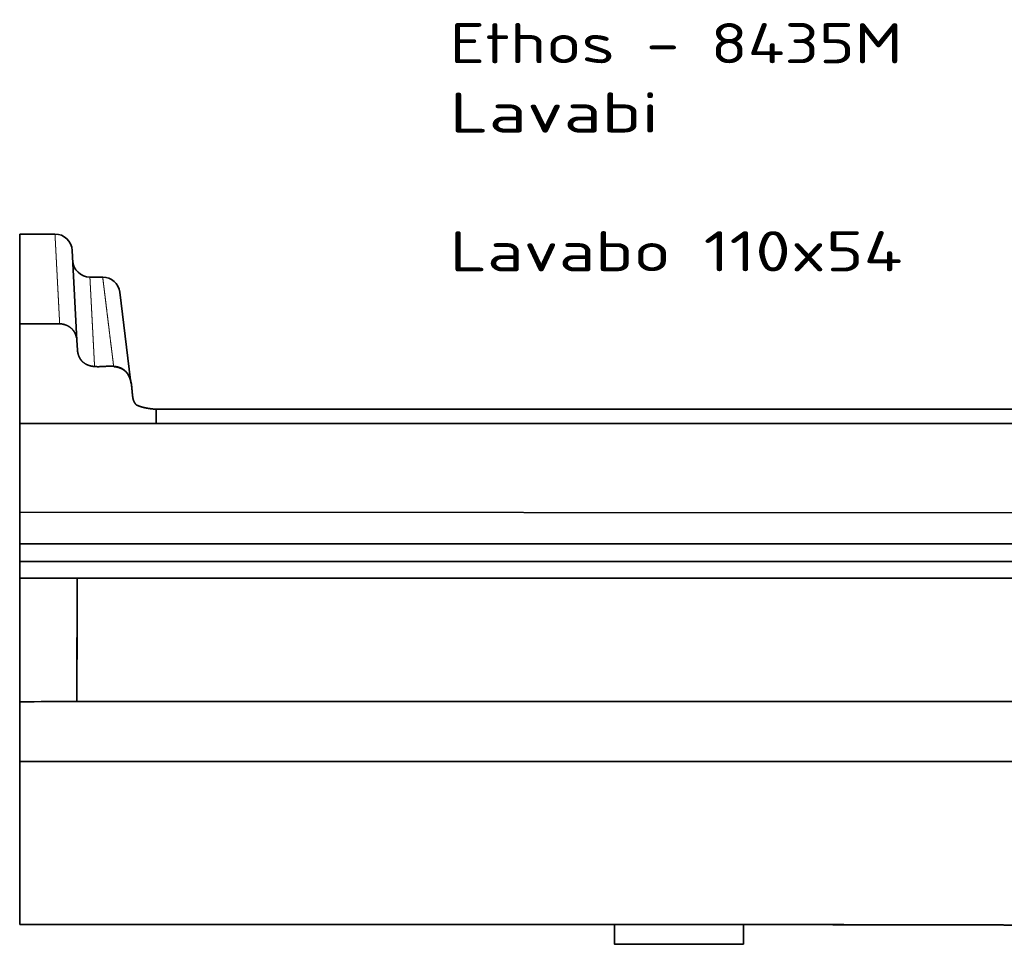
# Model space of a CAD drawing. Extents: x 44 to 1964, y 115 to 1237.
# Tile 153 of 154: x 1425 to 1768, y 915 to 1237. Entities that reach past the tile are written whole.
import ezdxf
from ezdxf.enums import TextEntityAlignment as Align

# ---------------------------------------------------------------- set-up
doc = ezdxf.new("R2010")
doc.units = 0
doc.layers.get('0').update_dxf_attribs({"lineweight": 13})
doc.styles.get("Standard").update_dxf_attribs({"font": 'isocp.shx'})

# ---------------------------------------------------------------- blocks, each defined once
blk = doc.blocks.new('BLOCK54')
at = {"color": 7, "lineweight": 13}
for s, p, p2 in [('Ethos - 8435M', (150, 120.57), (307.87, 120.57)), ('Lavabi', (150, 96.39), (222.86, 96.39)), ('Lavabo 110x54', (150, 48.01), (307.87, 48.01))]:
    blk.add_text(s, height=14, dxfattribs=at).set_placement(p, p2, align=Align.FIT)
blk = doc.blocks.new('BLOCK55')
at = {"color": 7, "lineweight": 35, "ltscale": 0.307655}
blk.add_line((12.31, 61.02), (0, 61.02), dxfattribs=at)
at = {"color": 7, "lineweight": 35}
for p, q in [((0, 61.02), (0, 29.75)), ((18.3, 55.33), (19.94, 24.03)), ((34.9, 40.75), (38.66, 10.08)), ((0, 29.75), (0, -5)), ((394.98, 0), (47.59, 0)), ((0, -35.93), (0, -5.02)), ((400, -5.02), (47.59, -5.02)), ((47.59, -53.14), (0, -53.14)), ((383.14, -53.14), (47.59, -53.14)), ((47.59, -59), (0, -59)), ((0, -102.1), (0, -59)), ((0, -59.01), (47.59, -59.01)), ((19.97, -100.1), (19.99, -59)), ((19.97, -101.99), (19.99, -59.01)), ((428.92, -59.01), (47.59, -59)), ((0, -102.1), (0, -179.78)), ((20, -179.78), (0, -179.78)), ((20, -179.78), (0, -179.78)), ((47.59, -179.78), (20, -179.78)), ((47.59, -179.78), (20, -179.78))]:
    blk.add_line(p, q, dxfattribs=at)
at = {"color": 7, "lineweight": 35, "ltscale": 0.111601}
blk.add_line((28.94, 46.02), (24.48, 46.02), dxfattribs=at)
at = {"color": 7, "lineweight": 35, "ltscale": 0.344988}
blk.add_line((0.14, 29.75), (13.94, 29.75), dxfattribs=at)
at = {"color": 7, "lineweight": 35, "ltscale": 0.001488}
blk.add_line((19.93, 24.11), (19.93, 24.17), dxfattribs=at)
at = {"color": 7, "lineweight": 35, "ltscale": 0.089029}
blk.add_line((19.94, 24.03), (20.12, 20.47), dxfattribs=at)
at = {"color": 7, "lineweight": 35, "ltscale": 0.028754}
blk.add_line((47.59, -0.07), (47.59, -1.22), dxfattribs=at)
at = {"color": 7, "lineweight": 35, "ltscale": 0.094783}
blk.add_line((47.59, -1.22), (47.59, -5.02), dxfattribs=at)
at = {"color": 7, "lineweight": 35, "ltscale": 0.00645}
blk.add_line((24.34, -5.01), (24.6, -5.01), dxfattribs=at)
blk.add_line((24.34, -5.01), (24.6, -5.01), dxfattribs=at)
at = {"color": 7, "lineweight": 35, "ltscale": 0.385006}
blk.add_line((24.6, -5.01), (40, -5.02), dxfattribs=at)
at = {"color": 7, "lineweight": 35, "ltscale": 0.189849}
blk.add_line((40, -5.02), (47.59, -5.02), dxfattribs=at)
at = {"color": 7, "lineweight": 35, "ltscale": 0.277061}
blk.add_line((0, -47.02), (0, -35.93), dxfattribs=at)
at = {"color": 7, "lineweight": 13}
for p, q in [((47.59, -35.93), (0, -35.93)), ((47.59, -47.02), (0, -47.02))]:
    blk.add_line(p, q, dxfattribs=at)
at = {"color": 7, "lineweight": 35, "ltscale": 0.153082}
blk.add_line((0, -47.02), (0, -53.14), dxfattribs=at)
at = {"color": 7, "lineweight": 35, "ltscale": 0.14661}
blk.add_line((0, -53.14), (0, -59), dxfattribs=at)
at = {"color": 7, "lineweight": 35, "ltscale": 5.04075e-05}
blk.add_line((0, -59), (0, -59.01), dxfattribs=at)
at = {"color": 7, "lineweight": 35, "ltscale": 0.011629}
blk.add_line((20, -59.47), (20, -59), dxfattribs=at)
at = {"color": 7, "lineweight": 35, "ltscale": 0.172385}
blk.add_line((207.46, -186.68), (207.46, -179.78), dxfattribs=at)
at = {"color": 7, "lineweight": 35, "ltscale": 0.171924}
blk.add_line((252.46, -179.8), (252.46, -186.68), dxfattribs=at)
at = {"color": 7, "lineweight": 35, "ltscale": 0.000744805}
blk.add_line((340.88, -179.94), (340.91, -179.94), dxfattribs=at)
at = {"color": 7, "lineweight": 35, "ltscale": 0.127528}
for p, q in [((252.46, -186.68), (247.36, -186.67)), ((247.36, -186.67), (252.46, -186.68))]:
    blk.add_line(p, q, dxfattribs=at)
at = {"color": 7, "lineweight": 35}
for centre, radius, start, end in [((12.31, 55.02), 6, 3, 90), ((24.48, 52.02), 6, 183, 270), ((28.94, 40.02), 6, 7, 90), ((10.75, 23), 9.25, 6.3827, 12.2856), ((30.52, 21.59), 10.43, 186.1542, 188.2869), ((30.34, 30845.57), 30850.58, 269.943649, 269.988856), ((-39328.36, -51.8), 39348.36, 359.926912, 359.988828), ((-50262.13, -43.35), 50282.13, 359.933183, 359.981636), ((-85.19, 17714.16), 17816.46, 270.273955, 270.338165)]:
    blk.add_arc(centre, radius, start, end, dxfattribs=at)
at = {"color": 7, "lineweight": 13}
for points, knots in [([(13.94, 29.75), (13.94, 29.86), (13.93, 29.96), (13.93, 30.06), (13.92, 30.17), (13.92, 30.27), (13.92, 30.27), (13.91, 30.31), (13.91, 30.34), (13.91, 30.35), (13.91, 30.37), (13.91, 30.4), (13.91, 30.43), (13.91, 30.46), (13.9, 30.49), (13.9, 30.51), (13.9, 30.56), (13.9, 30.61), (13.9, 30.63), (13.89, 30.72), (13.89, 30.8), (13.89, 30.85), (13.88, 30.93), (13.88, 30.99), (13.88, 31.02), (13.88, 31.07), (13.87, 31.11), (13.87, 31.14), (13.87, 31.18), (13.87, 31.23), (13.87, 31.24), (13.85, 31.47), (13.85, 31.61), (13.84, 31.7), (13.84, 31.78), (13.84, 31.82), (13.84, 31.83), (13.84, 31.84), (13.84, 31.84), (13.83, 31.85), (13.83, 31.85), (13.83, 31.85), (13.83, 31.85), (13.83, 31.85), (13.83, 31.85), (13.83, 31.85), (13.83, 31.86), (13.83, 31.86), (13.83, 31.86), (13.83, 31.86), (13.83, 31.86), (13.83, 31.86), (13.83, 31.88), (13.83, 31.91), (13.83, 32.01), (13.82, 32.14), (13.81, 32.29), (13.81, 32.3), (13.81, 32.31), (13.81, 32.32), (13.81, 32.32), (13.81, 32.34), (13.81, 32.36), (13.81, 32.37), (13.81, 32.39), (13.81, 32.41), (13.8, 32.42), (13.8, 32.43), (13.8, 32.44), (13.8, 32.45), (13.8, 32.46), (13.8, 32.47), (13.8, 32.47), (13.8, 32.52), (13.8, 32.57), (13.79, 32.62), (13.79, 32.67), (13.79, 32.72), (13.79, 32.73), (13.79, 32.75), (13.79, 32.78), (13.79, 32.78), (13.78, 32.81), (13.78, 32.84), (13.78, 32.85), (13.78, 32.86), (13.78, 32.87), (13.78, 32.88), (13.78, 32.91), (13.78, 32.95), (13.78, 32.98), (13.77, 33.1), (13.76, 33.23), (13.76, 33.34), (13.74, 33.62), (13.72, 33.95), (13.72, 34.13), (13.7, 34.37), (13.69, 34.64), (13.69, 34.66), (13.68, 34.7), (13.68, 34.74), (13.68, 34.76), (13.68, 34.84), (13.67, 34.94), (13.67, 35.01), (13.66, 35.1), (13.66, 35.16), (13.66, 35.18), (13.63, 35.81), (13.59, 36.56), (13.54, 37.44), (13.48, 38.57), (13.41, 39.85), (13.41, 39.96), (13.4, 40.07), (13.4, 40.18), (13.39, 40.21), (13.39, 40.27), (13.39, 40.33), (13.39, 40.36), (13.38, 40.42), (13.38, 40.49), (13.38, 40.52), (13.32, 41.64), (13.25, 42.87), (13.19, 44.14), (13.12, 45.44), (13.05, 46.68), (13.05, 46.71), (13.04, 46.87), (13.04, 47.06), (13.03, 47.23), (13.01, 47.45), (13.01, 47.62), (13, 47.66), (13, 47.8), (12.99, 47.93), (12.99, 48), (12.98, 48.1), (12.97, 48.22), (12.97, 48.25), (12.97, 48.37), (12.96, 48.49), (12.96, 48.57), (12.95, 48.73), (12.94, 48.89), (12.94, 48.96), (12.93, 49.15), (12.92, 49.33), (12.91, 49.44), (12.9, 49.6), (12.89, 49.77), (12.89, 49.82), (12.85, 50.61), (12.81, 51.35), (12.78, 52.01), (12.74, 52.72), (12.7, 53.41), (12.7, 53.54), (12.69, 53.65), (12.68, 53.77), (12.68, 53.81), (12.68, 53.88), (12.68, 53.95), (12.67, 53.99), (12.67, 54.04), (12.67, 54.1), (12.67, 54.12), (12.66, 54.15), (12.66, 54.19), (12.66, 54.2), (12.66, 54.24), (12.66, 54.27), (12.66, 54.29), (12.64, 54.54), (12.63, 54.78), (12.62, 55), (12.6, 55.31), (12.59, 55.62), (12.59, 55.67), (12.58, 55.83), (12.57, 55.98), (12.57, 56.03), (12.56, 56.13), (12.56, 56.23), (12.55, 56.25), (12.55, 56.29), (12.55, 56.33), (12.55, 56.33), (12.55, 56.39), (12.55, 56.44), (12.54, 56.45), (12.54, 56.53), (12.54, 56.61), (12.53, 56.67), (12.53, 56.75), (12.53, 56.82), (12.52, 56.84), (12.52, 56.86), (12.52, 56.9), (12.52, 56.93), (12.52, 56.96), (12.52, 56.98), (12.52, 57), (12.51, 57.16), (12.5, 57.31), (12.49, 57.45), (12.48, 57.71), (12.47, 57.97), (12.46, 58.1), (12.45, 58.34), (12.43, 58.56), (12.43, 58.68), (12.42, 58.86), (12.41, 59.04), (12.41, 59.11), (12.4, 59.21), (12.39, 59.31), (12.39, 59.34), (12.39, 59.41), (12.39, 59.46), (12.39, 59.49), (12.38, 59.53), (12.38, 59.57), (12.38, 59.58), (12.38, 59.59), (12.38, 59.61), (12.38, 59.62), (12.38, 59.65), (12.38, 59.67), (12.38, 59.68), (12.35, 60.21), (12.33, 60.61), (12.31, 60.85), (12.31, 60.98), (12.31, 61.01), (12.31, 61.01), (12.31, 61.01), (12.31, 61.01), (12.31, 61.02), (12.31, 61.02), (12.31, 61.02)], [0, 0, 0, 0, 0, 0, 7.04935, 7.04935, 7.04935, 8.437457, 8.437457, 8.437457, 9.612359, 9.612359, 9.612359, 10.797841, 10.797841, 10.797841, 12.21006, 12.21006, 12.21006, 15.158413, 15.158413, 15.158413, 20.80726, 20.80726, 20.80726, 23.7272, 23.7272, 23.7272, 26.811979, 26.811979, 26.811979, 29.972232, 29.972232, 29.972232, 64.25096, 64.25096, 64.25096, 74.259173, 74.259173, 74.259173, 83.18001, 83.18001, 83.18001, 85.84018, 85.84018, 85.84018, 87.170266, 87.170266, 87.170266, 88.500351, 88.500351, 88.500351, 89.830436, 89.830436, 89.830436, 150.912564, 150.912564, 150.912564, 153.096849, 153.096849, 153.096849, 155.441169, 155.441169, 155.441169, 160.491779, 160.491779, 160.491779, 162.676064, 162.676064, 162.676064, 164.86035, 164.86035, 164.86035, 167.044633, 167.044633, 167.044633, 183.566827, 183.566827, 183.566827, 185.873087, 185.873087, 185.873087, 190.485079, 190.485079, 190.485079, 192.341378, 192.341378, 192.341378, 194.389655, 194.389655, 194.389655, 202.582748, 202.582748, 202.582748, 228.888217, 228.888217, 228.888217, 265.171088, 265.171088, 265.171088, 268.145909, 268.145909, 268.145909, 271.243006, 271.243006, 271.243006, 277.086667, 277.086667, 277.086667, 279.232259, 279.232259, 279.232259, 356.896077, 356.896077, 356.896077, 361.875771, 361.875771, 361.875771, 363.883544, 363.883544, 363.883544, 365.891318, 365.891318, 365.891318, 367.899092, 367.899092, 367.899092, 434.367978, 434.367978, 434.367978, 436.594514, 436.594514, 436.594514, 442.553838, 442.553838, 442.553838, 445.388927, 445.388927, 445.388927, 450.274844, 450.274844, 450.274844, 452.556587, 452.556587, 452.556587, 457.418961, 457.418961, 457.418961, 462.476231, 462.476231, 462.476231, 469.769764, 469.769764, 469.769764, 473.416531, 473.416531, 473.416531, 520.591111, 520.591111, 520.591111, 527.107807, 527.107807, 527.107807, 529.809208, 529.809208, 529.809208, 532.51061, 532.51061, 532.51061, 533.861311, 533.861311, 533.861311, 535.212013, 535.212013, 535.212013, 536.562715, 536.562715, 536.562715, 555.372215, 555.372215, 555.372215, 562.626361, 562.626361, 562.626361, 570.010668, 570.010668, 570.010668, 571.673987, 571.673987, 571.673987, 573.686729, 573.686729, 573.686729, 575.35004, 575.35004, 575.35004, 581.032259, 581.032259, 581.032259, 582.302358, 582.302358, 582.302358, 583.642033, 583.642033, 583.642033, 584.981707, 584.981707, 584.981707, 598.378066, 598.378066, 598.378066, 610.977798, 610.977798, 610.977798, 623.742716, 623.742716, 623.742716, 632.747672, 632.747672, 632.747672, 637.356932, 637.356932, 637.356932, 641.859416, 641.859416, 641.859416, 643.186038, 643.186038, 643.186038, 644.512659, 644.512659, 644.512659, 647.826265, 647.826265, 647.826265, 729.023194, 729.023194, 729.023194, 732.241733, 732.241733, 732.241733, 732.243813, 732.243813, 732.243813, 732.243813, 732.243813, 732.243813]), ([(26.12, 14.81), (26.11, 14.89), (26.11, 14.97), (26.1, 15.04), (26.1, 15.17), (26.09, 15.29), (26.09, 15.33), (26.09, 15.39), (26.08, 15.45), (26.08, 15.47), (26.07, 15.75), (26.05, 15.99), (26.04, 16.17), (26.03, 16.5), (26.02, 16.68), (26.01, 16.74), (26.01, 16.82), (26.01, 16.84), (26.01, 16.85), (26.01, 16.86), (26.01, 16.91), (26, 17), (25.99, 17.16), (25.98, 17.35), (25.98, 17.4), (25.97, 17.49), (25.97, 17.59), (25.97, 17.64), (25.95, 17.98), (25.93, 18.41), (25.9, 18.87), (25.85, 19.9), (25.77, 21.47), (25.73, 22.23), (25.65, 23.74), (25.55, 25.56), (25.52, 26.29), (25.45, 27.56), (25.38, 28.89), (25.35, 29.4), (25.3, 30.41), (25.25, 31.41), (25.22, 31.86), (25.19, 32.53), (25.16, 33.16), (25.15, 33.33), (25.13, 33.67), (25.11, 34), (25.1, 34.16), (25.05, 35.18), (25, 36.12), (24.96, 36.88), (24.91, 37.81), (24.87, 38.68), (24.85, 38.89), (24.83, 39.28), (24.81, 39.66), (24.8, 39.85), (24.78, 40.39), (24.75, 40.91), (24.73, 41.22), (24.7, 41.79), (24.67, 42.33), (24.66, 42.57), (24.63, 43.17), (24.6, 43.71), (24.59, 44), (24.56, 44.58), (24.53, 45.04), (24.52, 45.25), (24.51, 45.43), (24.5, 45.57), (24.48, 46.01), (24.48, 46.01), (24.48, 46.02)], [0, 0, 0, 0, 0, 0, 3.851386, 3.851386, 3.851386, 6.909501, 6.909501, 6.909501, 7.872353, 7.872353, 7.872353, 25.382082, 25.382082, 25.382082, 48.329219, 48.329219, 48.329219, 64.768368, 64.768368, 64.768368, 107.070345, 107.070345, 107.070345, 120.55827, 120.55827, 120.55827, 134.046195, 134.046195, 134.046195, 202.024807, 202.024807, 202.024807, 251.054386, 251.054386, 251.054386, 282.590084, 282.590084, 282.590084, 301.540438, 301.540438, 301.540438, 320.775557, 320.775557, 320.775557, 327.939055, 327.939055, 327.939055, 335.102552, 335.102552, 335.102552, 373.007021, 373.007021, 373.007021, 384.044239, 384.044239, 384.044239, 395.209299, 395.209299, 395.209299, 415.209147, 415.209147, 415.209147, 431.295674, 431.295674, 431.295674, 457.57291, 457.57291, 457.57291, 486.178212, 486.178212, 486.178212, 486.623328, 486.623328, 486.623328, 486.623328, 486.623328, 486.623328]), ([(32.76, 14.89), (32.75, 14.96), (32.75, 15.02), (32.74, 15.08), (32.73, 15.15), (32.72, 15.21), (32.72, 15.22), (32.72, 15.24), (32.72, 15.26), (32.72, 15.27), (32.71, 15.28), (32.71, 15.3), (32.71, 15.31), (32.71, 15.32), (32.71, 15.34), (32.71, 15.34), (32.71, 15.36), (32.7, 15.37), (32.7, 15.38), (32.7, 15.4), (32.7, 15.41), (32.7, 15.42), (32.7, 15.43), (32.69, 15.45), (32.69, 15.46), (32.69, 15.47), (32.69, 15.49), (32.69, 15.49), (32.69, 15.5), (32.69, 15.52), (32.69, 15.53), (32.68, 15.56), (32.68, 15.6), (32.67, 15.63), (32.67, 15.69), (32.66, 15.74), (32.65, 15.78), (32.65, 15.83), (32.64, 15.88), (32.64, 15.9), (32.63, 15.94), (32.63, 15.99), (32.63, 16), (32.6, 16.24), (32.58, 16.41), (32.56, 16.53), (32.55, 16.66), (32.54, 16.74), (32.54, 16.77), (32.53, 16.79), (32.53, 16.8), (32.53, 16.81), (32.53, 16.82), (32.53, 16.83), (32.53, 16.84), (32.53, 16.84), (32.53, 16.85), (32.53, 16.85), (32.52, 16.85), (32.52, 16.85), (32.52, 16.85), (32.52, 16.86), (32.52, 16.86), (32.52, 16.87), (32.52, 16.91), (32.51, 16.99), (32.49, 17.11), (32.48, 17.25), (32.46, 17.4), (32.46, 17.41), (32.45, 17.42), (32.45, 17.43), (32.45, 17.44), (32.45, 17.45), (32.45, 17.46), (32.45, 17.46), (32.45, 17.47), (32.45, 17.47), (32.45, 17.47), (32.44, 17.52), (32.44, 17.57), (32.43, 17.62), (32.42, 17.67), (32.42, 17.73), (32.42, 17.74), (32.41, 17.75), (32.41, 17.76), (32.41, 17.76), (32.41, 17.77), (32.41, 17.78), (32.41, 17.79), (32.41, 17.8), (32.41, 17.81), (32.41, 17.82), (32.4, 17.86), (32.4, 17.89), (32.39, 17.92), (32.35, 18.25), (32.3, 18.65), (32.25, 19.1), (32.14, 20), (31.98, 21.25), (31.92, 21.75), (31.81, 22.65), (31.68, 23.71), (31.63, 24.13), (31.57, 24.62), (31.5, 25.13), (31.5, 25.18), (31.48, 25.31), (31.46, 25.45), (31.45, 25.55), (31.43, 25.75), (31.4, 25.95), (31.39, 26.02), (31.26, 27.09), (31.12, 28.24), (30.98, 29.35), (30.84, 30.52), (30.7, 31.64), (30.7, 31.69), (30.67, 31.88), (30.65, 32.06), (30.64, 32.12), (30.63, 32.26), (30.61, 32.39), (30.61, 32.44), (30.6, 32.5), (30.59, 32.56), (30.59, 32.58), (30.58, 32.62), (30.58, 32.66), (30.58, 32.67), (30.56, 32.77), (30.55, 32.87), (30.54, 32.95), (30.46, 33.59), (30.39, 34.2), (30.32, 34.73), (30.17, 36.03), (30.02, 37.23), (29.93, 37.93), (29.85, 38.63), (29.76, 39.32), (29.76, 39.34), (29.75, 39.42), (29.74, 39.5), (29.74, 39.54), (29.73, 39.62), (29.72, 39.69), (29.71, 39.76), (29.7, 39.8), (29.7, 39.84), (29.7, 39.86), (29.67, 40.08), (29.64, 40.29), (29.62, 40.48), (29.6, 40.69), (29.57, 40.9), (29.57, 40.92), (29.56, 40.95), (29.56, 40.99), (29.56, 41.01), (29.55, 41.06), (29.54, 41.12), (29.54, 41.16), (29.53, 41.24), (29.52, 41.32), (29.51, 41.36), (29.5, 41.43), (29.5, 41.5), (29.49, 41.54), (29.4, 42.29), (29.31, 43.01), (29.24, 43.61), (29.1, 44.72), (29.01, 45.44), (28.98, 45.71), (28.96, 45.88), (28.95, 45.96), (28.94, 46.02), (28.94, 46.02), (28.94, 46.02)], [0, 0, 0, 0, 0, 0, 4.543065, 4.543065, 4.543065, 5.225132, 5.225132, 5.225132, 5.874148, 5.874148, 5.874148, 6.468272, 6.468272, 6.468272, 7.163217, 7.163217, 7.163217, 7.812231, 7.812231, 7.812231, 8.461245, 8.461245, 8.461245, 9.110258, 9.110258, 9.110258, 9.759272, 9.759272, 9.759272, 10.408286, 10.408286, 10.408286, 13.338023, 13.338023, 13.338023, 16.03574, 16.03574, 16.03574, 18.96547, 18.96547, 18.96547, 22.244096, 22.244096, 22.244096, 49.511139, 49.511139, 49.511139, 62.862605, 62.862605, 62.862605, 66.473705, 66.473705, 66.473705, 77.715748, 77.715748, 77.715748, 83.440733, 83.440733, 83.440733, 88.702877, 88.702877, 88.702877, 99.167701, 99.167701, 99.167701, 157.763457, 157.763457, 157.763457, 161.213594, 161.213594, 161.213594, 162.822476, 162.822476, 162.822476, 164.235187, 164.235187, 164.235187, 166.067022, 166.067022, 166.067022, 183.764689, 183.764689, 183.764689, 185.373567, 185.373567, 185.373567, 186.982445, 186.982445, 186.982445, 188.591322, 188.591322, 188.591322, 190.2002, 190.2002, 190.2002, 199.853461, 199.853461, 199.853461, 284.833279, 284.833279, 284.833279, 332.673685, 332.673685, 332.673685, 362.242914, 362.242914, 362.242914, 364.781205, 364.781205, 364.781205, 370.175961, 370.175961, 370.175961, 375.86308, 375.86308, 375.86308, 433.160009, 433.160009, 433.160009, 437.869491, 437.869491, 437.869491, 442.502518, 442.502518, 442.502518, 444.774367, 444.774367, 444.774367, 446.000341, 446.000341, 446.000341, 447.224316, 447.224316, 447.224316, 451.767986, 451.767986, 451.767986, 484.700158, 484.700158, 484.700158, 537.407681, 537.407681, 537.407681, 540.456452, 540.456452, 540.456452, 543.258751, 543.258751, 543.258751, 545.550119, 545.550119, 545.550119, 546.951261, 546.951261, 546.951261, 563.518626, 563.518626, 563.518626, 565.112243, 565.112243, 565.112243, 566.70586, 566.70586, 566.70586, 569.89311, 569.89311, 569.89311, 573.080361, 573.080361, 573.080361, 576.290322, 576.290322, 576.290322, 641.687321, 641.687321, 641.687321, 714.921914, 714.921914, 714.921914, 714.976826, 714.976826, 714.976826, 714.976826, 714.976826, 714.976826])]:
    blk.add_open_spline(points, degree=5, knots=knots, dxfattribs=at)
at = {"color": 7, "lineweight": 35}
for points, degree, knots in [([(13.94, 29.75), (14.6, 29.69), (15.26, 29.58), (15.9, 29.41), (16.81, 29.03), (17.63, 28.47), (17.88, 28.27), (18.48, 27.72), (18.97, 27.06), (19.21, 26.64), (19.48, 26.05), (19.67, 25.43), (19.71, 25.28), (19.75, 25.12), (19.78, 24.97)], 5, [0, 0, 0, 0, 0, 0, 4.225773, 4.225773, 4.225773, 6.323791, 6.323791, 6.323791, 9.468068, 9.468068, 9.468068, 10.474671, 10.474671, 10.474671, 10.474671, 10.474671, 10.474671]), ([(20.71, 18.25), (20.89, 17.82), (21.12, 17.41), (21.4, 17.03), (22.03, 16.33), (22.8, 15.79), (23.2, 15.56), (24.01, 15.2), (24.86, 14.98), (25.27, 14.9), (26.22, 14.78), (27.18, 14.75), (27.72, 14.76), (29.22, 14.82), (30.71, 14.93), (31.66, 14.97), (33.56, 14.93), (35.38, 14.37), (36.22, 13.92), (37.34, 12.93), (38.09, 11.67), (38.32, 11.18), (38.63, 10.29), (38.83, 9.36), (38.91, 8.96), (39.03, 8.1), (39.12, 7.23), (39.16, 6.77), (39.24, 5.82), (39.33, 4.86), (39.39, 4.37), (39.49, 3.66), (39.7, 2.97), (39.78, 2.76), (39.92, 2.46), (40.08, 2.18), (40.14, 2.08), (40.24, 1.95), (40.34, 1.82), (40.37, 1.78), (40.42, 1.71), (40.48, 1.65), (40.5, 1.63), (40.53, 1.59), (40.57, 1.55), (40.59, 1.53), (40.61, 1.51), (40.63, 1.49), (40.63, 1.49), (40.64, 1.48), (40.65, 1.47), (40.65, 1.47), (40.66, 1.46), (40.67, 1.46), (40.67, 1.45), (40.67, 1.45), (40.66, 1.46), (40.66, 1.46), (40.66, 1.46), (40.66, 1.46), (40.65, 1.47), (40.65, 1.47), (40.64, 1.47), (40.64, 1.48), (40.64, 1.48), (40.63, 1.48), (40.63, 1.48), (40.62, 1.49), (40.62, 1.49), (40.63, 1.48), (40.64, 1.47), (40.65, 1.47), (40.66, 1.47), (40.67, 1.46), (40.68, 1.45), (40.7, 1.44), (40.72, 1.43), (40.75, 1.41), (40.77, 1.4), (40.81, 1.38), (40.86, 1.36), (40.89, 1.34), (41.03, 1.27), (41.16, 1.21), (41.26, 1.17), (41.61, 1.03), (41.96, 0.91), (42.2, 0.83), (42.95, 0.6), (43.7, 0.43), (44.21, 0.32), (45.19, 0.15), (46.18, 0.03), (46.65, -0.02), (47.12, -0.05), (47.59, -0.07)], 5, [0, 0, 0, 0, 0, 0, 2.339727, 2.339727, 2.339727, 4.666646, 4.666646, 4.666646, 6.728461, 6.728461, 6.728461, 9.448972, 9.448972, 9.448972, 14.218322, 14.218322, 14.218322, 18.850985, 18.850985, 18.850985, 21.517051, 21.517051, 21.517051, 23.578866, 23.578866, 23.578866, 25.876114, 25.876114, 25.876114, 28.36248, 28.36248, 28.36248, 29.460228, 29.460228, 29.460228, 30.016642, 30.016642, 30.016642, 30.28545, 30.28545, 30.28545, 30.434562, 30.434562, 30.434562, 30.546603, 30.546603, 30.546603, 30.583715, 30.583715, 30.583715, 30.606909, 30.606909, 30.606909, 30.616916, 30.616916, 30.616916, 30.627214, 30.627214, 30.627214, 30.643567, 30.643567, 30.643567, 30.660222, 30.660222, 30.660222, 30.672254, 30.672254, 30.672254, 30.689448, 30.689448, 30.689448, 30.721951, 30.721951, 30.721951, 30.781457, 30.781457, 30.781457, 30.871374, 30.871374, 30.871374, 31.048694, 31.048694, 31.048694, 31.613492, 31.613492, 31.613492, 32.900599, 32.900599, 32.900599, 35.49468, 35.49468, 35.49468, 37.865116, 37.865116, 37.865116, 37.865116, 37.865116, 37.865116]), ([(32.78, 14.78), (33.31, 14.73), (33.83, 14.66), (34.35, 14.54), (35.35, 14.2), (36.24, 13.66), (36.66, 13.35), (37.4, 12.62), (37.97, 11.74), (38.2, 11.27), (38.46, 10.62), (38.64, 9.95), (38.68, 9.78), (38.72, 9.62), (38.76, 9.45)], 5, [0, 0, 0, 0, 0, 0, 3.383606, 3.383606, 3.383606, 6.726662, 6.726662, 6.726662, 10.092866, 10.092866, 10.092866, 11.176181, 11.176181, 11.176181, 11.176181, 11.176181, 11.176181]), ([(38.66, 10.07), (38.72, 9.85), (38.82, 9.4), (38.94, 8.72), (39.03, 8.04), (39.1, 7.4), (39.15, 6.87), (39.19, 6.45), (39.22, 6.11), (39.24, 5.81), (39.27, 5.49), (39.31, 5.16), (39.34, 4.84), (39.37, 4.59), (39.4, 4.39), (39.42, 4.24), (39.44, 4.11), (39.46, 4.01), (39.47, 3.9), (39.49, 3.8), (39.51, 3.7), (39.53, 3.61), (39.55, 3.53), (39.57, 3.45), (39.58, 3.38), (39.6, 3.31), (39.62, 3.24), (39.64, 3.18), (39.66, 3.12), (39.68, 3.06), (39.7, 3), (39.72, 2.94), (39.74, 2.88), (39.76, 2.82), (39.79, 2.76), (39.81, 2.7), (39.84, 2.63), (39.87, 2.57), (39.91, 2.49), (39.95, 2.42), (39.99, 2.35), (40.03, 2.27), (40.08, 2.19), (40.13, 2.11), (40.18, 2.03), (40.24, 1.95), (40.29, 1.88), (40.35, 1.8), (40.4, 1.74), (40.46, 1.67), (40.51, 1.62), (40.54, 1.58), (40.56, 1.56)], 3, [0, 0, 0, 0, 0.682657, 1.383626, 2.070856, 2.738174, 3.314802, 3.677409, 4.015934, 4.314803, 4.597347, 4.991836, 5.294336, 5.561682, 5.760821, 5.898141, 6.017381, 6.131002, 6.226815, 6.335429, 6.441375, 6.525703, 6.612568, 6.69018, 6.768703, 6.838371, 6.90896, 6.973362, 7.038502, 7.099157, 7.160944, 7.223246, 7.285948, 7.349074, 7.413427, 7.48346, 7.554005, 7.630439, 7.707497, 7.791203, 7.875435, 7.966267, 8.057222, 8.152364, 8.247126, 8.342052, 8.436511, 8.528245, 8.619069, 8.70263, 8.779051, 8.846228, 8.846228, 8.846228, 8.846228]), ([(47.59, -59.01), (56.11, -59.01), (73.13, -59.01), (98.68, -59.01), (124.22, -59.01), (149.76, -59.01), (175.3, -59.01), (200.84, -59.01), (226.37, -59.01), (251.84, -59.01), (277.31, -59.01), (302.27, -59.01), (324.93, -59.01), (343.96, -59.01), (358.58, -59.01), (368.9, -59.01), (374.68, -59.01), (376.86, -59.01), (377.19, -59.01)], 3, [0, 0, 0, 0, 25.540766, 51.081176, 76.621512, 102.162064, 127.703112, 153.24452, 178.788563, 204.299475, 229.646612, 255.212044, 279.175173, 297.633958, 312.280995, 323.053022, 328.595518, 329.599956, 329.599956, 329.599956, 329.599956]), ([(340.88, -179.94), (339.67, -179.93), (337, -179.92), (332.62, -179.91), (327.47, -179.9), (321.5, -179.88), (314.7, -179.87), (307.06, -179.86), (298.67, -179.85), (289.53, -179.84), (279.7, -179.83), (269.2, -179.82), (258.11, -179.81), (246.44, -179.8), (234.27, -179.79), (221.67, -179.79), (208.71, -179.78), (195.49, -179.78), (182.07, -179.78), (168.57, -179.78), (155.04, -179.78), (141.51, -179.78), (127.99, -179.78), (114.45, -179.78), (100.91, -179.78), (88.56, -179.78), (77.4, -179.78), (67.45, -179.78), (57.51, -179.78), (50.9, -179.78), (47.59, -179.78)], 3, [0, 0, 0, 0, 3.626431, 7.996149, 13.157483, 19.054636, 25.928136, 33.557844, 41.969501, 51.105858, 60.976412, 71.4488, 82.593301, 94.250205, 106.46607, 119.102539, 132.061037, 145.33331, 158.763477, 172.32684, 185.836777, 199.358052, 212.892814, 226.418661, 239.965476, 253.50991, 263.473212, 273.438009, 283.36558, 293.283175, 293.283175, 293.283175, 293.283175]), ([(207.46, -179.78), (202.7, -179.78), (193.11, -179.78), (178.66, -179.78), (164.14, -179.78), (149.6, -179.78), (135.07, -179.78), (120.52, -179.78), (105.8, -179.78), (92.17, -179.78), (79.82, -179.78), (68.94, -179.78), (58.26, -179.78), (51.15, -179.78), (47.59, -179.78)], 3, [0, 0, 0, 0, 14.296018, 28.766201, 43.336926, 57.851252, 72.39709, 86.937235, 101.48666, 116.571979, 127.824451, 138.537703, 149.209574, 159.868461, 159.868461, 159.868461, 159.868461]), ([(340.88, -179.94), (339.61, -179.93), (336.8, -179.92), (332.15, -179.91), (326.68, -179.89), (320.29, -179.88), (313, -179.87), (304.8, -179.85), (295.78, -179.84), (285.97, -179.83), (275.42, -179.82), (264.17, -179.81), (256.44, -179.81), (252.46, -179.8)], 3, [0, 0, 0, 0, 3.810557, 8.436243, 13.925895, 20.233368, 27.612815, 35.798172, 44.828126, 54.653841, 65.226691, 76.492915, 88.415581, 88.415581, 88.415581, 88.415581]), ([(347.88, -180), (347.88, -180), (347.88, -180), (347.76, -179.99), (347.71, -179.99), (347.65, -179.99), (347.58, -179.99), (347.32, -179.98), (346.96, -179.98), (346.67, -179.97), (345.71, -179.96), (344.38, -179.96), (343.36, -179.95), (342.19, -179.94), (340.88, -179.94)], 5, [0, 0, 0, 0, 0, 0, 0.122965, 0.122965, 0.122965, 9.3966, 9.3966, 9.3966, 27.942288, 27.942288, 27.942288, 61.59179, 61.59179, 61.59179, 61.59179, 61.59179, 61.59179]), ([(247.36, -186.67), (246.85, -186.67), (246.32, -186.67), (245.73, -186.67), (244.76, -186.67), (243.73, -186.67), (243.36, -186.67), (242.48, -186.67), (241.6, -186.67), (241.1, -186.67), (240.58, -186.67), (240.06, -186.67), (240.04, -186.67), (239.99, -186.67), (239.95, -186.67), (239.93, -186.67), (239.86, -186.67), (239.8, -186.67), (239.74, -186.67), (239.6, -186.67), (239.45, -186.67), (239.35, -186.67), (239.2, -186.67), (239.05, -186.67), (239, -186.67), (238.89, -186.67), (238.78, -186.67), (238.74, -186.67), (238.62, -186.67), (238.5, -186.67), (238.44, -186.67), (238.33, -186.67), (238.23, -186.67), (238.18, -186.67), (238.1, -186.67), (238.01, -186.67), (237.96, -186.67), (237.85, -186.67), (237.73, -186.67), (237.67, -186.67), (237.55, -186.67), (237.41, -186.67), (237.35, -186.67), (237.08, -186.67), (236.82, -186.67), (236.61, -186.67), (236.27, -186.67), (235.93, -186.67), (235.8, -186.67), (235.58, -186.67), (235.37, -186.67), (235.29, -186.67), (235.14, -186.67), (235.01, -186.67), (234.94, -186.67), (234.82, -186.67), (234.71, -186.66), (234.66, -186.66), (234.56, -186.67), (234.46, -186.67), (234.4, -186.67), (234.19, -186.67), (233.96, -186.67), (233.77, -186.67), (232.97, -186.66), (232.17, -186.66), (230.92, -186.67), (230.17, -186.67), (229.42, -186.67), (229.3, -186.67), (228.96, -186.67), (228.65, -186.67), (228.48, -186.67), (228.21, -186.67), (227.93, -186.67), (227.83, -186.67), (227.63, -186.67), (227.42, -186.67), (227.32, -186.67), (227.12, -186.67), (226.91, -186.67), (226.8, -186.67), (226.17, -186.67), (225.53, -186.67), (225.01, -186.67), (224.3, -186.67), (223.59, -186.67), (223.21, -186.67), (222.89, -186.67), (222.57, -186.67), (222.38, -186.67), (222.09, -186.67), (221.79, -186.67), (221.63, -186.67), (221.27, -186.67), (220.9, -186.67), (220.7, -186.67), (220.28, -186.67), (219.86, -186.67), (219.69, -186.67), (219.21, -186.67), (218.73, -186.67), (218.5, -186.67), (218.11, -186.67), (217.74, -186.67), (217.6, -186.67), (217.33, -186.67), (217.07, -186.67), (216.93, -186.67), (216.66, -186.67), (216.39, -186.67), (216.25, -186.67), (215.98, -186.67), (215.71, -186.67), (215.62, -186.67), (215.34, -186.67), (215.07, -186.67), (214.94, -186.67), (214.72, -186.67), (214.53, -186.67), (214.46, -186.67), (214.31, -186.67), (214.15, -186.67), (214.07, -186.67), (213.96, -186.67), (213.84, -186.67), (213.81, -186.67), (213.74, -186.67), (213.67, -186.67), (213.65, -186.67), (213.54, -186.67), (213.42, -186.67), (213.38, -186.67), (213.17, -186.67), (212.97, -186.67), (212.84, -186.67), (212.46, -186.67), (212.09, -186.67), (211.84, -186.67), (211.53, -186.68), (211.22, -186.68), (211.15, -186.68), (211, -186.68), (210.85, -186.68), (210.78, -186.68), (210.66, -186.68), (210.54, -186.68), (210.49, -186.68), (210.43, -186.68), (210.36, -186.68), (210.34, -186.68), (210.31, -186.68), (210.28, -186.68), (210.26, -186.68), (210.23, -186.68), (210.2, -186.68), (210.19, -186.68), (210.14, -186.68), (210.09, -186.68), (210.05, -186.68), (209.95, -186.68), (209.85, -186.68), (209.78, -186.68), (209.65, -186.68), (209.53, -186.68), (209.45, -186.68), (209.36, -186.68), (209.27, -186.68), (209.23, -186.68), (209.17, -186.68), (209.1, -186.68), (209.07, -186.68), (209.01, -186.68), (208.94, -186.68), (208.93, -186.68), (208.74, -186.68), (208.56, -186.68), (208.43, -186.68), (208.29, -186.68), (208.16, -186.68), (208.15, -186.68), (208.12, -186.68), (208.08, -186.68), (208.08, -186.68), (208, -186.68), (207.93, -186.68), (207.88, -186.68), (207.76, -186.68), (207.67, -186.68), (207.63, -186.68), (207.59, -186.68), (207.56, -186.68), (207.47, -186.68), (207.46, -186.68), (207.46, -186.68)], 5, [0, 0, 0, 0, 0, 0, 6.389049, 6.389049, 6.389049, 9.861685, 9.861685, 9.861685, 14.631263, 14.631263, 14.631263, 14.848152, 14.848152, 14.848152, 15.06504, 15.06504, 15.06504, 15.487171, 15.487171, 15.487171, 16.354771, 16.354771, 16.354771, 16.788549, 16.788549, 16.788549, 17.384278, 17.384278, 17.384278, 17.931249, 17.931249, 17.931249, 18.522858, 18.522858, 18.522858, 19.121051, 19.121051, 19.121051, 19.723649, 19.723649, 19.723649, 20.318458, 20.318458, 20.318458, 22.155538, 22.155538, 22.155538, 23.389558, 23.389558, 23.389558, 24.223043, 24.223043, 24.223043, 25.047769, 25.047769, 25.047769, 25.636516, 25.636516, 25.636516, 26.225262, 26.225262, 26.225262, 27.815995, 27.815995, 27.815995, 33.291177, 33.291177, 33.291177, 34.391689, 34.391689, 34.391689, 36.436343, 36.436343, 36.436343, 37.496409, 37.496409, 37.496409, 38.409191, 38.409191, 38.409191, 39.321973, 39.321973, 39.321973, 44.015686, 44.015686, 44.015686, 45.670017, 45.670017, 45.670017, 46.930606, 46.930606, 46.930606, 48.271605, 48.271605, 48.271605, 49.965466, 49.965466, 49.965466, 51.71869, 51.71869, 51.71869, 54.023282, 54.023282, 54.023282, 55.296608, 55.296608, 55.296608, 56.603079, 56.603079, 56.603079, 57.907984, 57.907984, 57.907984, 59.300081, 59.300081, 59.300081, 60.805116, 60.805116, 60.805116, 61.836366, 61.836366, 61.836366, 62.867615, 62.867615, 62.867615, 63.253697, 63.253697, 63.253697, 63.652828, 63.652828, 63.652828, 64.502144, 64.502144, 64.502144, 66.046348, 66.046348, 66.046348, 69.134652, 69.134652, 69.134652, 70.178722, 70.178722, 70.178722, 71.222791, 71.222791, 71.222791, 72.005796, 72.005796, 72.005796, 72.266798, 72.266798, 72.266798, 72.527813, 72.527813, 72.527813, 72.797365, 72.797365, 72.797365, 73.319393, 73.319393, 73.319393, 74.33647, 74.33647, 74.33647, 75.31047, 75.31047, 75.31047, 75.924769, 75.924769, 75.924769, 76.539069, 76.539069, 76.539069, 77.259811, 77.259811, 77.259811, 80.485967, 80.485967, 80.485967, 80.859178, 80.859178, 80.859178, 81.507401, 81.507401, 81.507401, 83.174138, 83.174138, 83.174138, 85.220442, 85.220442, 85.220442, 85.315876, 85.315876, 85.315876, 85.315876, 85.315876, 85.315876])]:
    blk.add_open_spline(points, degree=degree, knots=knots, dxfattribs=at)
blk.add_open_spline([(20.2, 20.09), (20.25, 19.71), (20.33, 19.33), (20.43, 18.96), (20.55, 18.6), (20.71, 18.25)], degree=5, dxfattribs=at)

msp = doc.modelspace()

# ---------------------------------------------------------------- linework, layer by layer
at = {"color": 7, "lineweight": 35}
for p, q in [((1424.78, 1065.52), (1960.88, 1065.03)), ((1424.78, 1054.44), (1953.98, 1054.52)), ((1444.75, 999.47), (1901.63, 999.47)), ((1865.74, 978.49), (1424.78, 978.49))]:
    msp.add_line(p, q, dxfattribs=at)
at = {"color": 7, "lineweight": 5}
msp.add_point((1444.75, 999.47), dxfattribs=at)

# ---------------------------------------------------------------- block references
at = {"lineweight": 0}
for name in ['BLOCK54', 'BLOCK55']:
    msp.add_blockref(name, (1424.78, 1101.46), dxfattribs=at)

doc.saveas('drawing.dxf')
